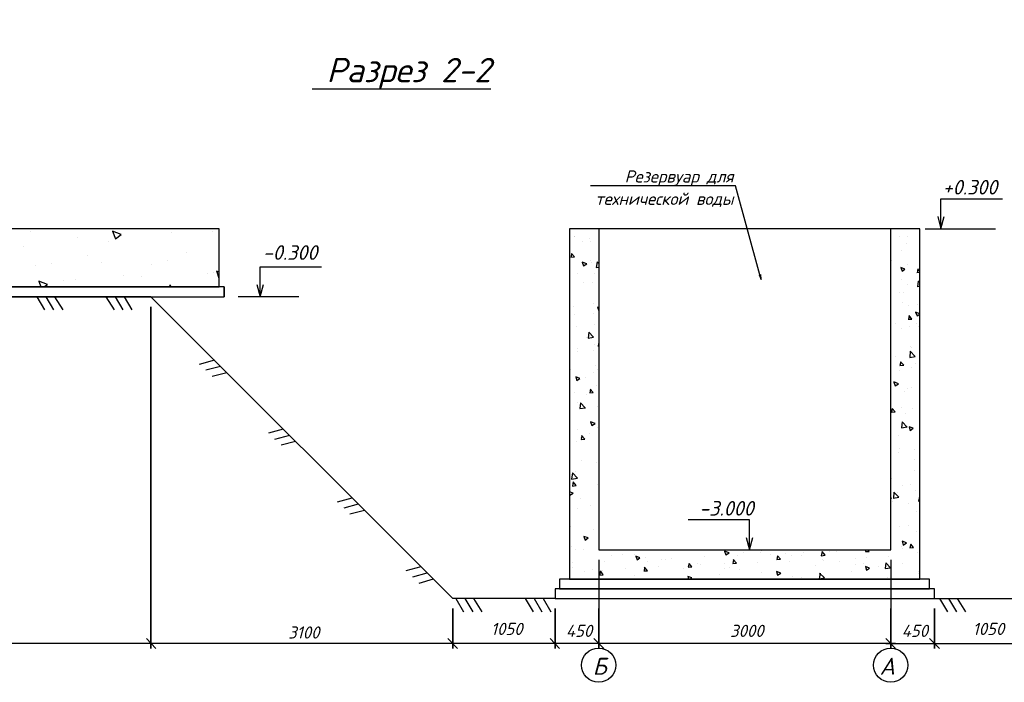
# Model space of a CAD drawing. Extents: x -119078 to 1619993, y 264752 to 340742.
# Tile 40 of 220: x 314135 to 334367, y 294108 to 307715. Entities that reach past the tile are written whole.
import ezdxf

# ---------------------------------------------------------------- set-up
doc = ezdxf.new("R2010")
doc.units = 0
doc.header["$MEASUREMENT"] = 0
doc.linetypes.add('CONTI', pattern=[0])
doc.layers.get('0').update_dxf_attribs({"color": 250, "linetype": 'CONTI'})
doc.layers.add('PDF _Геометрия', color=250, linetype='Continuous')
doc.layers.add('PDF _Текст', color=7, linetype='Continuous')
doc.styles.add('ICOCPEUR', font='isocpeui.ttf')
doc.styles.add('PDF ISOCPEUR Italic', font='isocpeui.ttf')

msp = doc.modelspace()

# ---------------------------------------------------------------- linework, layer by layer
at = {"layer": 'PDF _Геометрия', "color": 7, "lineweight": -3}
for points in [[(323816.184, 306292.003), (321284.584, 306292.003), (320141.554, 306292.003)], [(329370.462, 302380.301), (329345.061, 302473.436), (328845.515, 304302.284), (328777.78, 304302.284), (325865.171, 304302.284)], [(333062.025, 303421.728), (333062.025, 303675.734), (333062.025, 304039.81), (334332.058, 304039.81)], [(333002.757, 303675.734), (333062.025, 303421.728), (333129.76, 303675.734)], [(326034.508, 303421.728), (326034.508, 296826.022), (332037.532, 296826.022), (332037.532, 303421.728)], [(332740.284, 303421.728), (334188.121, 303421.728)], [(325137.018, 295826.929), (323037.23, 295826.929), (316831.001, 302024.691), (301531.335, 302024.691), (298635.659, 302829.046), (295130.367, 302829.046)], [(332935.022, 295826.929), (335034.81, 295826.929), (342036.927, 302829.046), (345533.751, 302829.046)], [(319074.726, 302024.691), (319074.726, 302278.698), (319074.726, 302642.774), (320336.293, 302642.774)], [(329328.128, 302473.436), (329370.462, 302380.301), (329361.995, 302481.903)], [(319006.991, 302278.698), (319074.726, 302024.691), (319142.462, 302278.698)], [(318338.107, 302227.897), (318338.107, 302024.691)], [(314485.673, 302024.691), (314646.544, 301753.751)], [(314671.945, 302024.691), (314832.816, 301753.751)], [(314849.749, 302024.691), (315019.087, 301753.751)], [(315908.11, 302024.691), (316077.448, 301753.751)], [(316094.382, 302024.691), (316255.253, 301753.751)], [(316280.653, 302024.691), (316441.524, 301753.751)], [(319870.614, 302024.691), (318625.981, 302024.691)], [(318134.902, 300720.791), (317821.627, 300636.122)], [(318261.905, 300593.787), (317957.097, 300517.585)], [(318388.909, 300466.784), (318092.567, 300390.582)], [(319548.872, 299306.82), (319244.064, 299222.151)], [(319675.875, 299179.817), (319371.068, 299095.148)], [(319802.879, 299052.814), (319506.538, 298976.612)], [(320962.842, 297892.85), (320658.034, 297808.181)], [(321089.846, 297765.847), (320793.505, 297681.178)], [(321216.849, 297638.843), (320920.508, 297562.641)], [(329133.389, 296826.022), (329133.389, 297080.029), (329133.389, 297444.105), (327871.823, 297444.105)], [(329065.654, 297080.029), (329133.389, 296826.022), (329201.124, 297080.029)], [(322376.813, 296478.88), (322072.005, 296394.211)], [(322503.816, 296351.876), (322207.475, 296267.208)], [(322630.819, 296224.873), (322334.478, 296140.204)], [(323096.498, 295826.929), (323257.369, 295555.989)], [(323282.77, 295826.929), (323443.641, 295555.989)], [(323460.574, 295826.929), (323629.912, 295555.989)], [(324518.935, 295826.929), (324688.273, 295555.989)], [(324705.207, 295826.929), (324866.078, 295555.989)], [(324891.478, 295826.929), (325052.349, 295555.989)], [(333036.625, 295826.929), (333197.496, 295555.989)], [(333222.896, 295826.929), (333383.767, 295555.989)], [(333400.701, 295826.929), (333570.039, 295555.989)]]:
    msp.add_lwpolyline(points, dxfattribs=at)
for points in [[(318236.505, 303421.728), (301632.937, 303421.728), (301632.937, 302227.897), (318236.505, 302227.897)], [(325433.359, 303421.728), (325433.359, 296224.873), (332630.214, 296224.873), (332630.214, 303421.728)], [(318338.107, 302227.897), (301531.335, 302227.897), (301531.335, 302024.691), (318338.107, 302024.691)], [(332833.419, 296224.873), (325230.154, 296224.873), (325230.154, 296030.135), (332833.419, 296030.135)], [(332935.022, 296030.135), (325137.018, 296030.135), (325137.018, 295826.929), (332935.022, 295826.929)]]:
    msp.add_lwpolyline(points, close=True, dxfattribs=at)
at = {"layer": 'PDF _Геометрия', "color": 8, "lineweight": -3, "true_color": 0x767676}
for points in [[(314358.67, 303362.459), (314358.67, 303362.459)], [(317245.879, 303345.526), (317245.879, 303345.526)], [(318092.567, 303370.926), (318092.567, 303370.926)], [(315323.895, 303235.456), (315323.895, 303235.456)], [(315958.912, 303150.787), (315958.912, 303150.787)], [(325526.495, 303260.857), (325526.495, 303260.857)], [(325534.962, 303260.857), (325534.962, 303260.857)], [(325695.833, 303150.787), (325695.833, 303150.787)], [(325848.237, 303218.522), (325848.237, 303218.522)], [(325873.637, 303159.254), (325873.637, 303159.254)], [(332206.87, 303269.324), (332206.87, 303269.324)], [(332359.274, 303116.92), (332359.274, 303116.92)], [(332384.674, 303269.324), (332384.674, 303269.324)], [(314214.733, 303057.652), (314214.733, 303057.652)], [(315518.633, 302879.847), (315518.633, 302879.847)], [(317567.62, 302939.115), (317567.62, 302939.115)], [(325458.76, 302837.512), (325534.962, 302845.979), (325475.694, 302913.714), (325467.227, 302837.512)], [(332249.204, 302972.983), (332249.204, 302972.983)], [(314790.481, 302710.509), (314790.481, 302710.509)], [(315814.975, 302727.443), (315814.975, 302727.443)], [(316839.468, 302693.575), (316839.468, 302693.575)], [(317169.677, 302778.244), (317169.677, 302778.244)], [(325865.171, 302761.31), (325865.171, 302761.31)], [(325890.571, 302735.91), (325890.571, 302735.91)], [(326034.508, 302710.509), (326000.641, 302744.377), (325983.707, 302625.84), (326034.508, 302634.307)], [(332054.466, 302761.31), (332054.466, 302761.31)], [(332367.74, 302693.575), (332367.74, 302693.575)], [(314460.272, 302668.175), (314460.272, 302668.175)], [(317990.965, 302498.837), (317990.965, 302498.837)], [(318126.435, 302532.704), (318126.435, 302532.704)], [(318236.505, 302532.704), (318177.236, 302549.638)], [(318236.505, 302397.234), (318185.703, 302549.638)], [(325594.23, 302507.304), (325594.23, 302507.304)], [(325949.839, 302507.304), (325949.839, 302507.304)], [(332630.214, 302524.238), (332570.946, 302515.771)], [(332630.214, 302541.171), (332587.88, 302600.44), (332579.413, 302515.771)], [(314629.61, 302227.897), (314705.812, 302278.698), (314528.008, 302346.433), (314570.342, 302227.897)], [(315027.554, 302354.9), (315027.554, 302354.9)], [(315281.561, 302380.301), (315281.561, 302380.301)], [(316272.187, 302456.503), (316272.187, 302456.503)], [(316636.263, 302439.569), (316636.263, 302439.569)], [(325712.767, 302321.032), (325712.767, 302321.032)], [(325907.505, 302312.565), (325907.505, 302312.565)], [(332249.204, 302371.834), (332249.204, 302371.834)], [(332630.214, 302236.363), (332587.88, 302227.897), (332604.813, 302346.433)], [(332630.214, 302321.032), (332604.813, 302354.9)], [(315992.779, 302227.897), (315992.779, 302227.897)], [(317254.346, 302227.897), (317220.478, 302270.231), (317212.011, 302227.897)], [(326026.041, 302100.893), (326026.041, 302100.893)], [(332206.87, 302117.827), (332206.87, 302117.827)], [(332300.005, 302117.827), (332300.005, 302117.827)], [(332384.674, 302270.231), (332384.674, 302270.231)], [(325924.439, 301889.221), (325924.439, 301889.221)], [(332266.138, 301914.622), (332266.138, 301914.622)], [(332587.88, 301872.287), (332587.88, 301872.287)], [(325518.028, 301829.953), (325518.028, 301829.953)], [(325932.906, 301686.016), (325932.906, 301686.016)], [(326034.508, 301804.552), (326009.108, 301813.019), (326034.508, 301736.817)], [(326034.508, 301736.817), (326034.508, 301736.817)], [(332401.608, 301846.887), (332401.608, 301846.887)], [(332630.214, 301677.549), (332545.545, 301711.416), (332579.413, 301635.214), (332630.214, 301669.082)], [(325543.429, 301660.615), (325543.429, 301660.615)], [(325941.373, 301465.877), (325941.373, 301465.877)], [(332122.201, 301474.344), (332122.201, 301474.344)], [(332393.141, 301567.479), (332469.343, 301567.479), (332410.075, 301643.681), (332401.608, 301567.479)], [(332554.012, 301474.344), (332554.012, 301474.344)], [(325585.763, 301423.542), (325585.763, 301423.542)], [(332257.671, 301364.274), (332257.671, 301364.274)], [(332418.542, 301423.542), (332418.542, 301423.542)], [(332596.346, 301415.075), (332596.346, 301415.075)], [(325772.035, 301186.469), (325772.035, 301186.469)], [(326026.041, 301008.665), (326034.508, 301067.933)], [(325594.23, 300966.33), (325594.23, 300966.33)], [(325594.23, 300898.595), (325594.23, 300898.595)], [(325915.972, 300923.996), (325915.972, 300923.996)], [(325949.839, 301042.532), (325949.839, 301042.532)], [(326034.508, 301008.665), (326017.575, 301008.665)], [(332435.476, 301000.198), (332435.476, 301000.198)], [(332452.409, 300974.797), (332452.409, 300974.797)], [(332122.201, 300796.993), (332122.201, 300796.993)], [(332240.737, 300686.923), (332223.803, 300610.721), (332300.005, 300619.188), (332232.27, 300686.923)], [(325450.293, 300526.052), (325450.293, 300526.052)], [(325932.906, 300466.784), (325932.906, 300466.784)], [(325966.773, 300619.188), (325966.773, 300619.188)], [(326017.575, 300534.519), (326017.575, 300534.519)], [(326034.508, 300492.185), (326034.508, 300492.185)], [(332206.87, 300509.118), (332206.87, 300509.118)], [(332452.409, 300576.853), (332452.409, 300576.853)], [(332537.078, 300653.055), (332537.078, 300653.055)], [(325755.101, 300365.181), (325755.101, 300365.181)], [(332096.8, 300272.045), (332122.201, 300195.843), (332189.936, 300238.178), (332096.8, 300280.512)], [(325543.429, 300051.906), (325543.429, 300051.906)], [(325865.171, 300128.108), (325848.237, 300051.906), (325915.972, 300060.373), (325856.704, 300128.108)], [(325983.707, 300195.843), (325983.707, 300195.843)], [(332316.939, 300077.307), (332316.939, 300077.307)], [(332376.207, 300145.042), (332376.207, 300145.042)], [(332460.876, 300153.509), (332460.876, 300153.509)], [(325594.23, 299857.168), (325594.23, 299857.168)], [(325755.101, 299747.098), (325661.965, 299848.701), (325645.031, 299730.165), (325763.568, 299747.098)], [(325788.969, 300026.506), (325788.969, 300026.506)], [(326000.641, 299772.499), (326000.641, 299772.499)], [(332257.671, 299755.565), (332257.671, 299755.565)], [(332477.81, 299730.165), (332477.81, 299730.165)], [(332367.74, 299349.155), (332266.138, 299459.224), (332257.671, 299332.221), (332367.74, 299357.622)], [(332333.873, 299620.095), (332333.873, 299620.095)], [(332621.747, 299501.559), (332621.747, 299501.559)], [(325602.697, 299289.887), (325602.697, 299289.887)], [(326017.575, 299349.155), (326017.575, 299349.155)], [(332350.807, 299332.221), (332350.807, 299332.221)], [(332494.744, 299306.82), (332494.744, 299306.82)], [(325577.296, 299044.347), (325577.296, 299044.347)], [(325653.498, 299129.016), (325653.498, 299129.016)], [(325687.366, 299179.817), (325670.432, 299095.148), (325746.634, 299103.615), (325678.899, 299179.817)], [(325839.77, 299213.685), (325839.77, 299213.685)], [(332189.936, 299179.817), (332189.936, 299179.817)], [(326026.041, 298925.81), (326026.041, 298925.81)], [(332215.337, 298900.41), (332215.337, 298900.41)], [(332511.678, 298883.476), (332511.678, 298883.476)], [(325670.432, 298671.804), (325670.432, 298671.804)], [(332198.403, 298824.208), (332198.403, 298824.208)], [(332520.144, 298680.271), (332520.144, 298680.271)], [(325551.896, 298443.198), (325551.896, 298443.198)], [(325983.707, 298629.469), (325983.707, 298629.469)], [(332528.611, 298460.132), (332528.611, 298460.132)], [(325518.028, 298231.526), (325518.028, 298231.526)], [(332054.466, 298290.794), (332054.466, 298290.794)], [(326000.641, 298172.257), (326000.641, 298172.257)], [(332266.138, 298146.857), (332266.138, 298146.857)], [(332443.942, 298172.257), (332443.942, 298172.257)], [(332545.545, 298045.254), (332545.545, 298045.254)], [(325433.359, 297977.519), (325441.826, 297952.118), (325509.561, 297994.453), (325433.359, 298019.853)], [(325661.965, 297892.85), (325661.965, 297892.85)], [(332037.532, 297875.916), (332045.999, 297892.85), (332037.532, 297892.85)], [(332071.399, 297825.115), (332071.399, 297825.115)], [(332088.333, 297892.85), (332198.403, 297909.784), (332096.8, 298011.386), (332088.333, 297884.383)], [(332173.002, 298002.92), (332173.002, 298002.92)], [(332630.214, 297884.383), (332621.747, 297901.317), (332604.813, 297825.115), (332630.214, 297825.115)], [(325433.359, 297740.446), (325433.359, 297740.446)], [(325602.697, 297681.178), (325602.697, 297681.178)], [(325856.704, 297731.979), (325856.704, 297731.979)], [(332393.141, 297782.781), (332393.141, 297782.781)], [(332554.012, 297621.91), (332554.012, 297621.91)], [(325450.293, 297317.102), (325450.293, 297317.102)], [(325915.972, 297240.9), (325915.972, 297240.9)], [(332215.337, 297300.168), (332215.337, 297300.168)], [(332401.608, 297325.569), (332401.608, 297325.569)], [(332570.946, 297198.565), (332570.946, 297198.565)], [(325467.227, 296893.757), (325467.227, 296893.757)], [(325551.896, 296834.489), (325551.896, 296834.489)], [(325721.233, 296834.489), (325721.233, 296834.489)], [(326110.71, 296817.555), (326110.71, 296817.555)], [(330471.158, 296826.022), (330471.158, 296826.022)], [(330471.158, 296826.022), (330471.158, 296826.022)], [(331512.585, 296792.155), (331588.787, 296792.155), (331563.386, 296826.022)], [(331521.052, 296792.155), (331521.052, 296826.022)], [(331588.787, 296826.022), (331588.787, 296826.022)], [(332257.671, 296893.757), (332257.671, 296893.757)], [(332266.138, 296851.423), (332266.138, 296851.423)], [(326296.982, 296707.486), (326296.982, 296707.486)], [(326525.588, 296732.886), (326525.588, 296732.886)], [(326762.661, 296724.42), (326762.661, 296724.42)], [(326847.33, 296622.817), (326847.33, 296622.817)], [(326999.734, 296665.151), (326999.734, 296665.151)], [(327321.475, 296622.817), (327321.475, 296622.817)], [(327414.611, 296631.284), (327414.611, 296631.284)], [(327524.681, 296648.218), (327524.681, 296648.218)], [(328202.032, 296682.085), (328202.032, 296682.085)], [(328803.181, 296631.284), (328786.247, 296546.615), (328862.449, 296555.082), (328794.714, 296631.284)], [(328879.383, 296707.486), (328879.383, 296707.486)], [(328997.919, 296766.754), (328997.919, 296766.754)], [(329353.528, 296783.688), (329353.528, 296783.688)], [(329387.396, 296809.088), (329387.396, 296809.088)], [(329556.734, 296741.353), (329556.734, 296741.353)], [(329743.005, 296639.751), (329743.005, 296639.751)], [(329870.009, 296749.82), (329870.009, 296749.82)], [(329997.012, 296707.486), (329997.012, 296707.486)], [(330191.75, 296707.486), (330191.75, 296707.486)], [(330234.085, 296766.754), (330234.085, 296766.754)], [(330640.495, 296622.817), (330640.495, 296622.817)], [(330648.962, 296614.35), (330648.962, 296614.35)], [(330784.432, 296792.155), (330784.432, 296792.155)], [(330911.436, 296792.155), (330911.436, 296792.155)], [(331317.846, 296656.684), (331317.846, 296656.684)], [(331529.519, 296665.151), (331529.519, 296665.151)], [(331995.197, 296682.085), (331995.197, 296682.085)], [(332587.88, 296775.221), (332587.88, 296775.221)], [(325484.161, 296563.549), (325484.161, 296563.549)], [(325484.161, 296470.413), (325484.161, 296470.413)], [(325899.038, 296428.078), (325899.038, 296428.078)], [(326161.512, 296597.416), (326161.512, 296597.416)], [(326576.389, 296453.479), (326576.389, 296453.479)], [(326957.399, 296394.211), (327033.601, 296394.211), (326974.333, 296470.413), (326965.866, 296385.744)], [(327033.601, 296580.482), (327033.601, 296580.482)], [(327253.74, 296478.88), (327253.74, 296478.88)], [(327778.687, 296453.479), (327778.687, 296453.479)], [(327931.091, 296512.747), (327931.091, 296512.747)], [(328058.095, 296546.615), (328058.095, 296546.615)], [(328125.83, 296521.214), (328125.83, 296521.214)], [(328608.442, 296538.148), (328608.442, 296538.148)], [(328608.442, 296453.479), (328608.442, 296453.479)], [(328710.045, 296461.946), (328710.045, 296461.946)], [(328921.717, 296419.612), (328921.717, 296419.612)], [(329285.793, 296563.549), (329285.793, 296563.549)], [(329963.144, 296597.416), (329963.144, 296597.416)], [(330479.624, 296512.747), (330479.624, 296512.747)], [(330987.638, 296597.416), (330987.638, 296597.416)], [(331309.379, 296521.214), (331309.379, 296521.214)], [(331470.25, 296538.148), (331470.25, 296538.148)], [(331791.992, 296495.814), (331791.992, 296495.814)], [(331952.863, 296436.545), (331952.863, 296436.545)], [(332266.138, 296538.148), (332266.138, 296538.148)], [(325738.167, 296377.277), (325738.167, 296377.277)], [(326068.376, 296385.744), (326051.442, 296309.542), (326127.644, 296318.009), (326068.376, 296394.211)], [(326051.442, 296334.943), (326051.442, 296334.943)], [(326119.177, 296394.211), (326119.177, 296394.211)], [(326771.128, 296301.075), (326771.128, 296301.075)], [(326855.796, 296233.34), (326855.796, 296233.34)], [(327905.691, 296224.873), (327948.025, 296250.274), (327863.356, 296284.141), (327880.29, 296224.873)], [(328515.306, 296326.476), (328515.306, 296326.476)], [(329370.462, 296360.343), (329370.462, 296360.343)], [(329726.071, 296309.542), (329726.071, 296309.542)], [(330013.946, 296284.141), (330013.946, 296284.141)], [(330208.684, 296250.274), (330208.684, 296250.274)], [(330581.227, 296351.876), (330564.293, 296233.34), (330674.363, 296250.274), (330572.76, 296351.876)], [(331224.711, 296385.744), (331224.711, 296385.744)], [(331961.33, 296258.741), (331961.33, 296258.741)], [(332596.346, 296385.744), (332596.346, 296385.744)], [(332604.813, 296351.876), (332604.813, 296351.876)]]:
    msp.add_lwpolyline(points, dxfattribs=at)
for points in [[(316043.581, 303370.926), (316102.849, 303218.522), (316221.385, 303303.191)], [(325695.833, 302735.91), (325721.233, 302659.708), (325788.969, 302702.042)], [(332240.737, 302625.84), (332266.138, 302549.638), (332325.406, 302591.973)], [(325814.369, 301178.002), (325924.439, 301194.936), (325831.303, 301296.539)], [(332427.009, 300780.059), (332537.078, 300796.993), (332435.476, 300907.062)], [(325560.363, 300382.115), (325585.763, 300305.913), (325645.031, 300348.247)], [(332062.933, 299730.165), (332045.999, 299653.963), (332122.201, 299662.43)], [(325865.171, 299459.224), (325890.571, 299383.022), (325958.306, 299425.357)], [(332410.075, 299357.622), (332435.476, 299281.42), (332494.744, 299323.754)], [(325475.694, 298282.327), (325594.23, 298299.261), (325492.627, 298409.33)], [(325509.561, 298223.059), (325492.627, 298138.39), (325568.829, 298146.857)], [(325729.7, 297105.429), (325755.101, 297029.228), (325814.369, 297071.562)], [(332266.138, 297003.827), (332291.538, 296927.625), (332359.274, 296969.959)], [(332443.942, 296944.559), (332427.009, 296868.357), (332503.211, 296876.824)], [(326796.528, 296699.019), (326821.929, 296622.817), (326881.197, 296665.151)], [(328616.909, 296800.622), (328642.31, 296724.42), (328710.045, 296766.754)], [(329709.138, 296707.486), (329692.204, 296631.284), (329768.406, 296639.751)], [(330623.562, 296792.155), (330606.628, 296707.486), (330682.83, 296715.953)], [(327888.757, 296546.615), (327871.823, 296470.413), (327948.025, 296478.88)], [(331512.585, 296487.347), (331537.985, 296411.145), (331597.254, 296453.479)], [(331918.995, 296445.012), (332029.065, 296461.946), (331935.929, 296563.549)], [(329683.737, 296385.744), (329709.138, 296309.542), (329776.873, 296351.876)]]:
    msp.add_lwpolyline(points, close=True, dxfattribs=at)
at = {"layer": 'PDF _Геометрия', "color": 251, "lineweight": -3, "true_color": 0x535353}
for points in [[(316831.001, 294802.436), (316831.001, 301821.486)], [(323037.23, 294802.436), (323037.23, 295623.724)], [(325137.018, 294802.436), (325137.018, 295623.724)], [(332935.022, 294802.436), (332935.022, 295623.724)], [(316932.604, 294802.436), (316737.865, 295005.641)], [(323130.366, 294802.436), (322935.627, 295005.641)], [(325230.154, 294802.436), (325035.416, 295005.641)], [(326136.111, 294802.436), (325932.906, 295005.641)], [(331935.929, 295005.641), (332130.668, 294802.436)], [(332833.419, 295005.641), (333036.625, 294802.436)]]:
    msp.add_lwpolyline(points, close=True, dxfattribs=at)
for points in [[(326034.508, 296622.817), (326034.508, 294802.436), (326034.508, 295623.724)], [(332037.532, 296622.817), (332037.532, 294802.436), (332037.532, 295623.724)], [(316932.604, 294904.039), (301429.732, 294904.039)], [(323130.366, 294904.039), (316737.865, 294904.039)], [(325230.154, 294904.039), (322935.627, 294904.039)], [(326136.111, 294904.039), (325035.416, 294904.039)], [(332130.668, 294904.039), (325932.906, 294904.039)], [(331935.929, 294904.039), (333036.625, 294904.039)], [(332833.419, 294904.039), (335136.413, 294904.039)]]:
    msp.add_lwpolyline(points, dxfattribs=at)
at = {"layer": 'PDF _Геометрия', "color": 1, "lineweight": -3}
for centre in [(326030.274, 294459.528), (332033.297, 294459.528)]:
    msp.add_circle(centre, 351.375, dxfattribs=at)

# ---------------------------------------------------------------- texts
at = {"linetype": 'Continuous', "lineweight": 25, "ltscale": 15, "insert": (12863.76, 311222.017), "char_height": 250, "width": 17877.44941, "attachment_point": 1, "style": 'ICOCPEUR'}
msp.add_mtext('\\pi4862.31;{\\H1.16667x;\\LАнтисейсмические мероприятия\\P\\pi0;\\H0.71428x;\\l       Для обеспечения сейсмостойкости несущих конструкций и фундаментов соблюдены все условия КМК 2.01.03-19 «Строительство в сейсмических районах».\\P\\pi5355.138;\\H1.4x;\\LАнтикоррозионная защита\\l\\P\\pi0;\\H0.71428x;       Защита конструкций от коррозии должна производиться в соответствии КМК 2.03.11-96 "Защита строительных конструкций от коррозии" ГОСТ 9.402-2004 «Покрытия лакокрасочные. Подготовка (металлических поверхностей перед окрашиванием». Антикоррозионное покрытие должно обеспечивать защиту конструкций. \\P       \\A1;Все несущие металлоконструкции грунтовать и\\A0; окрасить эмалью ПФ-115 (ГОСТ6465-76) за 2 раза по грунтовке ГФ-021 (ГОСТ 25129-82)\\A1;.\\P      Для железобетонных конструкций использовать бетон \\A0;на портландцементе по ГОСТ 10178-85*,\\A1; водонепроницаемости W\\A0;4\\A1; и морозостойкостью F100\\A0;.\\A1;\\P\\A0;       \\A1;Все \\A0;поверхности бетонных и ж.б конструкций, соприкасающиеся с грунтом обмазать \\A1;\\C256;горячим битумом за 2 раза\\A0;\\C0; по ГОСТ 28379-89.}\\P\\pi5566.64787;{\\H1.16666x;\\LАнтипросадочные мероприятия\\A1;\\l\\P\\pi0;\\H0.71428x;        В соответствии с требованиями КМК 2.02.01-98 приняты противопросадочные мероприятия для первого типа грунтовых условий. Для устранения просадочных свойств грунтов I типа предусмотрено уплотнение тяжелыми трамбовками грунтов в основании котлованов и устройство подготовки из бетона класса В7,5. Насыпные грунты и строительный мусор толщиной до 1,5м удалить и заменить засыпкой из ГПС до бетонной подготовки.}', dxfattribs=at)
at = {"layer": 'PDF _Текст', "lineweight": 30, "attachment_point": 9, "style": 'PDF ISOCPEUR Italic'}
for s, insert, char_height in [('Разрез 2-2', (323816.184, 306295.079), 499.959), ('+0.300', (334221.989, 304125.218), 299.9754), ('-0.300', (320251.624, 302783.785), 299.9754), ('-3.000', (329218.058, 297530.929), 299.9754), ('Б', (326195.379, 294261.909), 349.969), ('А', (332119.745, 294261.909), 349.969)]:
    msp.add_mtext(s, dxfattribs=dict(at, insert=insert, char_height=char_height))
at = {"layer": 'PDF _Текст', "color": 251, "lineweight": 30, "true_color": 0x535353, "attachment_point": 9, "style": 'PDF ISOCPEUR Italic'}
for s, insert, char_height in [('Резервуар для', (328803.181, 304303.823), 249.97676), ('технической воды', (328803.181, 303872.012), 249.97676), ('1050', (324468.134, 295079.514), 249.9768), ('1050', (334365.926, 295079.514), 249.9768), ('3100', (320293.958, 295006.324), 249.9768), ('450', (325899.038, 295039.618), 249.9768), ('3000', (329421.263, 295039.618), 249.9768), ('450', (332799.552, 295039.618), 249.9768)]:
    msp.add_mtext(s, dxfattribs=dict(at, insert=insert, char_height=char_height))

doc.saveas('drawing.dxf')
